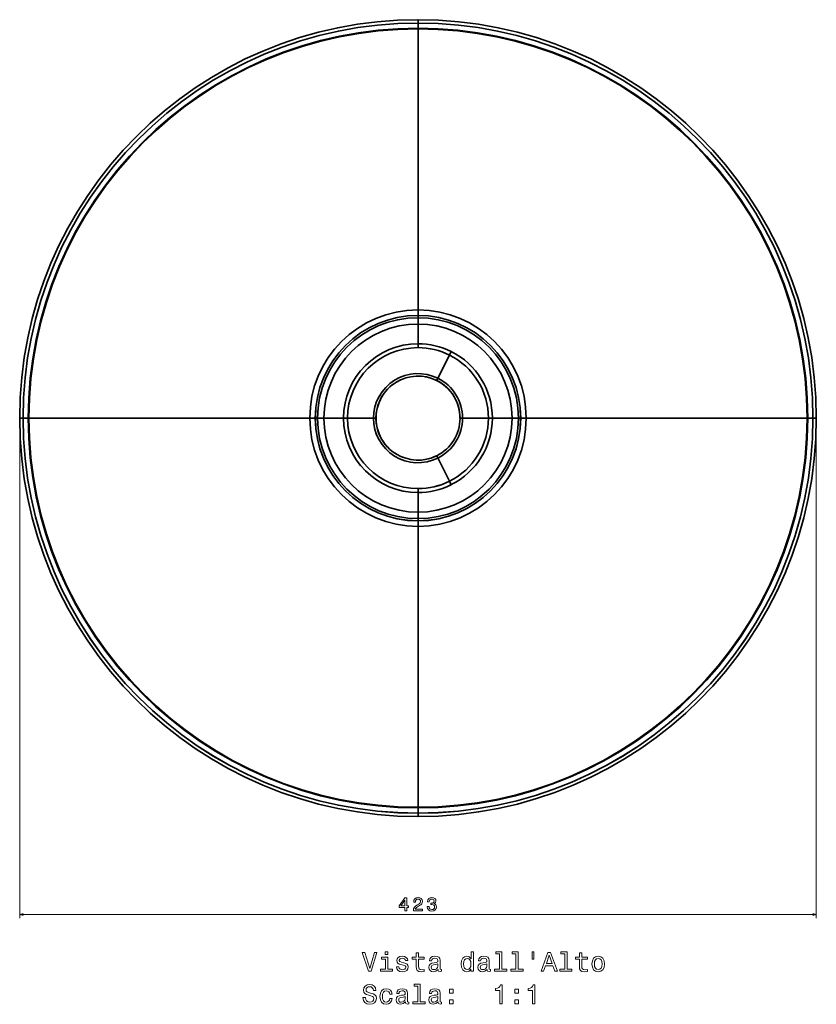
# Model space of a CAD drawing. Extents: x 383 to 1508, y 6 to 1052.
# Tile 1 of 3: x 383 to 806, y 6 to 530. Entities that reach past the tile are written whole.
import ezdxf

# ---------------------------------------------------------------- set-up
doc = ezdxf.new("R2010")
doc.units = 0

msp = doc.modelspace()

# ---------------------------------------------------------------- linework, layer by layer
at = {"color": 7, "lineweight": 35, "ltscale": 0.044627}
for p, q in [((594.5, 529.5), (594.5, 527.72)), ((594.5, 529.5), (594.5, 527.72)), ((382.82, 317.82), (384.61, 317.82)), ((382.82, 317.82), (384.61, 317.82)), ((594.5, 106.15), (594.5, 107.93)), ((594.5, 106.15), (594.5, 107.93))]:
    msp.add_line(p, q, dxfattribs=at)
at = {"color": 7, "lineweight": 35, "ltscale": 0.069533}
for p, q in [((594.5, 527.72), (594.5, 524.93)), ((594.5, 524.93), (594.5, 527.72))]:
    msp.add_line(p, q, dxfattribs=at)
at = {"color": 7, "lineweight": 35, "ltscale": 0.008687}
for p, q in [((594.5, 524.93), (594.5, 524.59)), ((594.5, 524.59), (594.5, 524.93)), ((387.74, 317.82), (387.39, 317.82)), ((387.74, 317.82), (387.39, 317.82)), ((594.5, 110.72), (594.5, 111.06)), ((594.5, 111.06), (594.5, 110.72))]:
    msp.add_line(p, q, dxfattribs=at)
at = {"color": 7, "lineweight": 35}
for p, q in [((594.5, 524.59), (594.5, 375.33)), ((594.5, 375.33), (594.5, 524.59)), ((537, 317.82), (387.74, 317.82)), ((537, 317.82), (387.74, 317.82)), ((652, 317.82), (801.26, 317.82)), ((652, 317.82), (801.26, 317.82)), ((594.5, 111.06), (594.5, 260.32)), ((594.5, 260.32), (594.5, 111.06))]:
    msp.add_line(p, q, dxfattribs=at)
at = {"color": 7, "lineweight": 35, "ltscale": 0.072907}
for p, q in [((594.5, 375.33), (594.5, 372.41)), ((594.5, 372.41), (594.5, 375.33)), ((594.5, 260.32), (594.5, 263.24)), ((594.5, 263.24), (594.5, 260.32))]:
    msp.add_line(p, q, dxfattribs=at)
at = {"color": 7, "lineweight": 35, "ltscale": 0.000826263}
msp.add_line((594.5, 372.38), (594.5, 372.41), dxfattribs=at)
msp.add_line((594.5, 372.38), (594.5, 372.41), dxfattribs=at)
at = {"color": 7, "lineweight": 35, "ltscale": 0.029493}
msp.add_line((594.5, 372.38), (594.5, 371.2), dxfattribs=at)
msp.add_line((594.5, 372.38), (594.5, 371.2), dxfattribs=at)
at = {"color": 7, "lineweight": 35, "ltscale": 0.085123}
for p, q in [((594.5, 367.79), (594.5, 371.2)), ((594.5, 367.79), (594.5, 371.2)), ((544.53, 317.82), (541.13, 317.82)), ((541.13, 317.82), (544.53, 317.82)), ((647.87, 317.82), (644.47, 317.82)), ((644.47, 317.82), (647.87, 317.82)), ((594.5, 267.86), (594.5, 264.45)), ((594.5, 267.86), (594.5, 264.45))]:
    msp.add_line(p, q, dxfattribs=at)
at = {"color": 7, "lineweight": 35, "ltscale": 0.260923}
for p, q in [((594.5, 357.35), (594.5, 367.79)), ((594.5, 357.35), (594.5, 367.79)), ((594.5, 278.3), (594.5, 267.86)), ((594.5, 278.3), (594.5, 267.86))]:
    msp.add_line(p, q, dxfattribs=at)
at = {"color": 7, "lineweight": 35, "ltscale": 0.052103}
for p, q in [((594.5, 357.35), (594.5, 355.27)), ((594.5, 357.35), (594.5, 355.27)), ((612.18, 353.18), (611.25, 351.32)), ((612.18, 353.18), (611.25, 351.32)), ((554.97, 317.82), (557.05, 317.82)), ((557.05, 317.82), (554.97, 317.82)), ((631.95, 317.82), (634.03, 317.82)), ((634.03, 317.82), (631.95, 317.82)), ((612.18, 282.47), (611.25, 284.33)), ((612.18, 282.47), (611.25, 284.33)), ((594.5, 278.3), (594.5, 280.38)), ((594.5, 278.3), (594.5, 280.38))]:
    msp.add_line(p, q, dxfattribs=at)
at = {"color": 7, "lineweight": 35, "ltscale": 0.34389}
for p, q in [((605.09, 339.01), (611.25, 351.32)), ((611.25, 351.32), (605.09, 339.01)), ((557.05, 317.82), (570.81, 317.82)), ((570.81, 317.82), (557.05, 317.82)), ((631.95, 317.82), (618.19, 317.82)), ((631.95, 317.82), (618.19, 317.82)), ((611.25, 284.33), (605.09, 296.64)), ((611.25, 284.33), (605.09, 296.64))]:
    msp.add_line(p, q, dxfattribs=at)
at = {"color": 7, "lineweight": 35, "ltscale": 0.020489}
msp.add_line((611.14, 351.11), (610.78, 350.38), dxfattribs=at)
at = {"color": 7, "lineweight": 35, "ltscale": 0.034123}
for p, q in [((604.48, 337.79), (605.09, 339.01)), ((604.48, 337.79), (605.09, 339.01)), ((572.17, 317.82), (570.81, 317.82)), ((570.81, 317.82), (572.17, 317.82)), ((618.19, 317.82), (616.83, 317.82)), ((616.83, 317.82), (618.19, 317.82)), ((604.48, 297.86), (605.09, 296.64)), ((604.48, 297.86), (605.09, 296.64))]:
    msp.add_line(p, q, dxfattribs=at)
at = {"color": 8, "lineweight": 13}
for p, q in [((382.82, 315.82), (382.82, 52.11)), ((806.18, 315.82), (806.18, 52.11)), ((382.82, 54.11), (806.18, 54.11))]:
    msp.add_line(p, q, dxfattribs=at)
at = {"color": 7, "lineweight": 35, "ltscale": 0.069534}
for p, q in [((387.39, 317.82), (384.61, 317.82)), ((387.39, 317.82), (384.61, 317.82)), ((801.61, 317.82), (804.39, 317.82)), ((801.61, 317.82), (804.39, 317.82)), ((594.5, 107.93), (594.5, 110.72)), ((594.5, 110.72), (594.5, 107.93))]:
    msp.add_line(p, q, dxfattribs=at)
at = {"color": 7, "lineweight": 35, "ltscale": 0.072908}
for p, q in [((539.92, 317.82), (537, 317.82)), ((539.92, 317.82), (537, 317.82)), ((649.08, 317.82), (652, 317.82)), ((649.08, 317.82), (652, 317.82))]:
    msp.add_line(p, q, dxfattribs=at)
at = {"color": 7, "lineweight": 35, "ltscale": 0.0008255}
msp.add_line((539.95, 317.82), (539.92, 317.82), dxfattribs=at)
msp.add_line((539.95, 317.82), (539.92, 317.82), dxfattribs=at)
at = {"color": 7, "lineweight": 35, "ltscale": 0.029492}
for p, q in [((539.95, 317.82), (541.13, 317.82)), ((539.95, 317.82), (541.13, 317.82)), ((594.5, 263.27), (594.5, 264.45)), ((594.5, 263.27), (594.5, 264.45))]:
    msp.add_line(p, q, dxfattribs=at)
at = {"color": 7, "lineweight": 35, "ltscale": 0.260922}
for p, q in [((554.97, 317.82), (544.53, 317.82)), ((554.97, 317.82), (544.53, 317.82)), ((634.03, 317.82), (644.47, 317.82)), ((634.03, 317.82), (644.47, 317.82))]:
    msp.add_line(p, q, dxfattribs=at)
at = {"color": 7, "lineweight": 35, "ltscale": 0.026308}
msp.add_line((631.95, 317.82), (630.89, 317.82), dxfattribs=at)
at = {"color": 7, "lineweight": 35, "ltscale": 0.029494}
msp.add_line((649.05, 317.82), (647.87, 317.82), dxfattribs=at)
msp.add_line((649.05, 317.82), (647.87, 317.82), dxfattribs=at)
at = {"color": 7, "lineweight": 35, "ltscale": 0.000823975}
for p, q in [((649.05, 317.82), (649.08, 317.82)), ((649.05, 317.82), (649.08, 317.82)), ((594.5, 263.27), (594.5, 263.24)), ((594.5, 263.27), (594.5, 263.24))]:
    msp.add_line(p, q, dxfattribs=at)
at = {"color": 7, "lineweight": 35, "ltscale": 0.008685}
msp.add_line((801.26, 317.82), (801.61, 317.82), dxfattribs=at)
msp.add_line((801.26, 317.82), (801.61, 317.82), dxfattribs=at)
at = {"color": 7, "lineweight": 35, "ltscale": 0.044626}
msp.add_line((806.18, 317.82), (804.39, 317.82), dxfattribs=at)
msp.add_line((806.18, 317.82), (804.39, 317.82), dxfattribs=at)
at = {"color": 7, "lineweight": 35, "ltscale": 0.017487}
msp.add_line((594.5, 279.68), (594.5, 280.38), dxfattribs=at)
at = {"color": 7, "lineweight": 35, "ltscale": 0.000891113}
msp.add_line((594.5, 262.57), (594.5, 262.53), dxfattribs=at)
at = {"color": 8, "lineweight": 13}
for points in [[(587.58, 56.11), (588.49, 56.11), (588.49, 57.85), (589.49, 57.85), (589.49, 58.65), (588.49, 58.65), (588.49, 62.96), (587.57, 62.96), (584.51, 58.73), (584.51, 57.85), (587.58, 57.85)], [(592.04, 56.11), (596.85, 56.11), (596.85, 56.98), (593.05, 56.98), (593.26, 57.45), (593.62, 57.85), (594.74, 58.56), (595.34, 58.87), (596, 59.3), (596.48, 59.8), (596.75, 60.4), (596.85, 61.07), (596.68, 61.92), (596.2, 62.59), (595.48, 63.01), (594.54, 63.16), (593.57, 62.99), (592.84, 62.52), (592.36, 61.76), (592.2, 60.76), (592.2, 60.62), (593.12, 60.62), (593.12, 60.7), (593.21, 61.39), (593.48, 61.89), (593.91, 62.21), (594.49, 62.33), (595.07, 62.22), (595.51, 61.97), (595.79, 61.58), (595.89, 61.08), (595.82, 60.62), (595.63, 60.23), (595.31, 59.88), (594.86, 59.58), (594.27, 59.26), (593.28, 58.63), (592.58, 57.97), (592.17, 57.16), (592.04, 56.14)], [(599.43, 58.31), (599.43, 58.24), (599.59, 57.27), (600.07, 56.55), (600.81, 56.08), (601.8, 55.91), (602.85, 56.08), (603.64, 56.53), (604.14, 57.23), (604.32, 58.14), (604.24, 58.73), (604.02, 59.22), (603.66, 59.59), (603.17, 59.86), (603.83, 60.41), (604.06, 61.28), (603.91, 62.06), (603.47, 62.66), (602.77, 63.03), (601.8, 63.16), (600.89, 63), (600.2, 62.56), (599.74, 61.85), (599.59, 60.91), (599.59, 60.84), (600.49, 60.84), (600.57, 61.49), (600.83, 61.95), (601.26, 62.23), (601.85, 62.34), (602.38, 62.25), (602.76, 62.04), (602.99, 61.7), (603.08, 61.24), (602.99, 60.74), (602.75, 60.41), (602.33, 60.21), (601.75, 60.15), (601.36, 60.16), (601.36, 59.36), (601.85, 59.38), (602.49, 59.29), (602.96, 59.05), (603.24, 58.65), (603.34, 58.14), (603.23, 57.55), (602.94, 57.12), (602.48, 56.85), (601.86, 56.76), (601.23, 56.86), (600.76, 57.16), (600.47, 57.65), (600.36, 58.31)], [(585.35, 58.65), (587.58, 61.79), (587.58, 58.65)]]:
    msp.add_lwpolyline(points, close=True, dxfattribs=at)
for points in [[(384.76, 54.63), (382.82, 54.11), (384.76, 53.59)], [(804.24, 53.59), (806.18, 54.11), (804.24, 54.63)]]:
    msp.add_lwpolyline(points, dxfattribs=at)
at = {"color": 7, "lineweight": 13}
for points in [[(571.34, 33.96), (568.84, 25.45), (566.26, 33.96), (564.89, 33.96), (568.12, 23.95), (569.56, 23.95), (572.71, 33.96)], [(578.4, 25.02), (578.4, 31.43), (575.15, 31.43), (575.15, 30.35), (577.14, 30.35), (577.14, 25.02), (574.54, 25.02), (574.54, 23.95), (581.03, 23.95), (581.03, 25.02)], [(578.45, 34.29), (577.11, 34.29), (577.11, 32.85), (578.45, 32.85)], [(586.99, 28.46), (585.77, 28.75), (584.86, 29.08), (584.56, 29.76), (584.64, 30.23), (584.95, 30.58), (585.44, 30.79), (586.14, 30.88), (586.82, 30.79), (587.35, 30.53), (587.7, 30.14), (587.84, 29.63), (589.08, 29.63), (589.08, 29.65), (588.87, 30.59), (588.28, 31.33), (587.35, 31.79), (586.14, 31.96), (584.92, 31.79), (584.02, 31.31), (583.46, 30.61), (583.29, 29.71), (583.42, 28.85), (583.82, 28.24), (584.49, 27.81), (585.45, 27.51), (586.86, 27.16), (587.73, 26.8), (587.96, 26.51), (588.04, 26.08), (587.91, 25.55), (587.57, 25.14), (587.01, 24.89), (586.26, 24.8), (585.47, 24.89), (584.89, 25.19), (584.5, 25.68), (584.34, 26.36), (583.12, 26.36), (583.32, 25.2), (583.91, 24.37), (584.85, 23.86), (586.14, 23.68), (587.5, 23.86), (588.49, 24.37), (589.1, 25.17), (589.31, 26.23), (589.15, 27.13), (588.71, 27.75), (587.97, 28.16)], [(593.58, 30.35), (593.58, 26.47), (593.66, 25.22), (594.07, 24.35), (594.87, 23.85), (596.24, 23.68), (597.74, 23.75), (597.74, 24.84), (596.65, 24.76), (595.65, 24.87), (595.12, 25.23), (594.89, 25.84), (594.85, 26.69), (594.85, 30.35), (597.74, 30.35), (597.74, 31.43), (594.85, 31.43), (594.85, 33.69), (593.58, 33.69), (593.58, 31.43), (591.39, 31.43), (591.39, 30.35)], [(605.15, 24.96), (605.15, 24.91), (605.22, 24.42), (605.44, 24.08), (606.34, 23.8), (607.05, 23.92), (607.05, 24.9), (606.75, 24.86), (606.34, 25.04), (606.27, 25.62), (606.27, 29.63), (606.1, 30.65), (605.6, 31.37), (604.72, 31.8), (603.48, 31.96), (602.27, 31.79), (601.37, 31.3), (600.81, 30.53), (600.62, 29.53), (600.62, 29.44), (601.76, 29.44), (601.86, 30.04), (602.18, 30.48), (602.7, 30.74), (603.43, 30.84), (604.14, 30.76), (604.64, 30.55), (604.95, 30.17), (605.05, 29.65), (604.99, 29.05), (604.76, 28.75), (604.18, 28.6), (603.1, 28.49), (601.86, 28.23), (600.98, 27.77), (600.47, 27.05), (600.31, 25.98), (600.45, 25.03), (600.9, 24.32), (601.62, 23.88), (602.61, 23.72), (603.95, 24.02)], [(622.66, 25.14), (622.66, 23.95), (623.92, 23.95), (623.92, 34.29), (622.67, 34.29), (622.67, 30.51), (621.7, 31.6), (621.11, 31.86), (620.44, 31.96), (619.21, 31.67), (618.26, 30.87), (617.64, 29.57), (617.43, 27.82), (617.64, 26.08), (618.26, 24.77), (619.21, 23.95), (620.44, 23.68), (621.11, 23.78), (621.72, 24.04)], [(631.17, 24.96), (631.17, 24.91), (631.24, 24.42), (631.46, 24.08), (632.37, 23.8), (633.07, 23.92), (633.07, 24.9), (632.77, 24.86), (632.37, 25.04), (632.3, 25.62), (632.3, 29.63), (632.12, 30.65), (631.62, 31.37), (630.74, 31.8), (629.5, 31.96), (628.29, 31.79), (627.4, 31.3), (626.83, 30.53), (626.65, 29.53), (626.65, 29.44), (627.79, 29.44), (627.89, 30.04), (628.2, 30.48), (628.72, 30.74), (629.46, 30.84), (630.16, 30.76), (630.67, 30.55), (630.97, 30.17), (631.07, 29.65), (631.01, 29.05), (630.78, 28.75), (630.21, 28.6), (629.13, 28.49), (627.89, 28.23), (627.01, 27.77), (626.49, 27.05), (626.33, 25.98), (626.47, 25.03), (626.92, 24.32), (627.64, 23.88), (628.64, 23.72), (629.98, 24.02)], [(637.77, 33.23), (637.77, 25.02), (635.16, 25.02), (635.16, 23.95), (641.63, 23.95), (641.63, 25.02), (639.04, 25.02), (639.04, 34.29), (635.78, 34.29), (635.78, 33.23)], [(646.45, 33.23), (646.45, 25.02), (643.84, 25.02), (643.84, 23.95), (650.31, 23.95), (650.31, 25.02), (647.71, 25.02), (647.71, 34.29), (644.46, 34.29), (644.46, 33.23)], [(655.11, 34.31), (655.11, 30.39), (656.07, 30.39), (656.07, 34.31)], [(659.87, 23.95), (661.2, 23.95), (662.25, 26.89), (666.24, 26.89), (667.3, 23.95), (668.65, 23.95), (664.99, 33.96), (663.52, 33.96)], [(662.71, 28.11), (664.26, 32.52), (665.8, 28.11)], [(672.47, 33.23), (672.47, 25.02), (669.86, 25.02), (669.86, 23.95), (676.33, 23.95), (676.33, 25.02), (673.74, 25.02), (673.74, 34.29), (670.48, 34.29), (670.48, 33.23)], [(680.32, 30.35), (680.32, 26.47), (680.41, 25.22), (680.81, 24.35), (681.62, 23.85), (682.99, 23.68), (684.49, 23.75), (684.49, 24.84), (683.39, 24.76), (682.4, 24.87), (681.86, 25.23), (681.63, 25.84), (681.59, 26.69), (681.59, 30.35), (684.49, 30.35), (684.49, 31.43), (681.59, 31.43), (681.59, 33.69), (680.32, 33.69), (680.32, 31.43), (678.13, 31.43), (678.13, 30.35)], [(686.92, 27.81), (687.15, 26.05), (687.81, 24.76), (688.87, 23.95), (690.28, 23.68), (691.68, 23.95), (692.73, 24.74), (693.39, 26.04), (693.64, 27.81), (693.39, 29.57), (692.73, 30.88), (691.68, 31.67), (690.28, 31.96), (688.87, 31.67), (687.81, 30.87), (687.15, 29.57)], [(605, 26.66), (604.83, 25.91), (604.37, 25.33), (603.68, 24.96), (602.83, 24.83), (602.28, 24.9), (601.89, 25.13), (601.65, 25.53), (601.57, 26.1), (601.63, 26.6), (601.86, 26.96), (602.79, 27.36), (603.95, 27.54), (605, 27.88)], [(620.65, 30.82), (621.49, 30.62), (622.12, 30.06), (622.5, 29.12), (622.64, 27.82), (622.5, 26.51), (622.12, 25.58), (621.49, 25), (620.65, 24.81), (619.86, 25), (619.26, 25.58), (618.85, 26.53), (618.72, 27.82), (618.85, 29.11), (619.26, 30.04), (619.86, 30.62)], [(631.03, 26.66), (630.85, 25.91), (630.39, 25.33), (629.7, 24.96), (628.85, 24.83), (628.3, 24.9), (627.91, 25.13), (627.67, 25.53), (627.6, 26.1), (627.66, 26.6), (627.89, 26.96), (628.81, 27.36), (629.98, 27.54), (631.03, 27.88)], [(688.22, 27.82), (688.35, 29.12), (688.75, 30.06), (689.4, 30.63), (690.28, 30.84), (691.14, 30.63), (691.79, 30.07), (692.19, 29.12), (692.34, 27.82), (692.19, 26.51), (691.79, 25.56), (691.14, 24.99), (690.28, 24.8), (689.4, 24.99), (688.75, 25.56), (688.35, 26.51)], [(566.56, 9.97), (565.25, 9.97), (565.54, 8.44), (566.26, 7.32), (567.37, 6.64), (568.87, 6.4), (570.35, 6.63), (571.46, 7.26), (572.17, 8.26), (572.43, 9.57), (572.21, 10.75), (571.6, 11.51), (570.62, 12.02), (569.31, 12.39), (568.19, 12.67), (567.45, 12.98), (567.04, 13.44), (566.91, 14.17), (567.04, 14.81), (567.41, 15.3), (567.99, 15.63), (568.78, 15.75), (569.59, 15.61), (570.22, 15.22), (570.64, 14.57), (570.84, 13.69), (572.15, 13.69), (572.15, 13.72), (571.92, 15.07), (571.24, 16.08), (570.18, 16.72), (568.74, 16.93), (567.44, 16.72), (566.43, 16.11), (565.78, 15.17), (565.55, 13.96), (565.74, 12.88), (566.29, 12.15), (567.15, 11.66), (568.33, 11.28), (569.5, 10.95), (570.38, 10.63), (570.91, 10.17), (571.1, 9.42), (570.93, 8.66), (570.48, 8.08), (569.8, 7.72), (568.92, 7.61), (567.94, 7.77), (567.19, 8.23), (566.72, 8.98)], [(594.4, 15.95), (594.4, 7.74), (591.79, 7.74), (591.79, 6.67), (598.26, 6.67), (598.26, 7.74), (595.67, 7.74), (595.67, 17.02), (592.41, 17.02), (592.41, 15.95)], [(637.97, 6.67), (639.28, 6.67), (639.28, 16.74), (638.3, 16.74), (638.04, 15.87), (637.53, 15.27), (636.73, 14.93), (635.64, 14.81), (635.64, 13.79), (637.97, 13.79)], [(655.32, 6.67), (656.63, 6.67), (656.63, 16.74), (655.65, 16.74), (655.39, 15.87), (654.87, 15.27), (654.08, 14.93), (652.99, 14.81), (652.99, 13.79), (655.32, 13.79)], [(579.46, 11.85), (580.71, 11.85), (580.45, 13), (579.83, 13.91), (578.87, 14.47), (577.61, 14.68), (576.23, 14.4), (575.18, 13.59), (574.51, 12.28), (574.28, 10.52), (574.5, 8.78), (575.15, 7.48), (576.17, 6.67), (577.57, 6.4), (578.81, 6.61), (579.77, 7.22), (580.44, 8.17), (580.72, 9.44), (579.51, 9.44), (579.3, 8.63), (578.89, 8.03), (578.32, 7.65), (577.61, 7.54), (576.73, 7.72), (576.1, 8.3), (575.71, 9.24), (575.58, 10.56), (575.71, 11.86), (576.11, 12.8), (576.76, 13.37), (577.61, 13.57), (578.36, 13.44), (578.92, 13.11), (579.3, 12.57)], [(587.8, 7.68), (587.8, 7.64), (587.87, 7.15), (588.09, 6.8), (589, 6.53), (589.7, 6.64), (589.7, 7.62), (589.4, 7.58), (589, 7.77), (588.92, 8.34), (588.92, 12.35), (588.75, 13.37), (588.25, 14.09), (587.37, 14.53), (586.13, 14.68), (584.92, 14.51), (584.02, 14.02), (583.46, 13.26), (583.28, 12.25), (583.28, 12.16), (584.41, 12.16), (584.51, 12.77), (584.83, 13.2), (585.35, 13.46), (586.09, 13.56), (586.79, 13.49), (587.3, 13.27), (587.6, 12.9), (587.7, 12.38), (587.64, 11.77), (587.41, 11.47), (586.83, 11.33), (585.75, 11.21), (584.51, 10.95), (583.64, 10.49), (583.12, 9.77), (582.96, 8.7), (583.1, 7.75), (583.55, 7.05), (584.27, 6.6), (585.26, 6.44), (586.6, 6.74)], [(587.66, 9.38), (587.48, 8.63), (587.02, 8.06), (586.33, 7.68), (585.48, 7.55), (584.93, 7.62), (584.54, 7.85), (584.3, 8.26), (584.23, 8.82), (584.28, 9.32), (584.51, 9.68), (585.44, 10.09), (586.6, 10.26), (587.66, 10.61)], [(605.15, 7.68), (605.15, 7.64), (605.22, 7.15), (605.44, 6.8), (606.34, 6.53), (607.05, 6.64), (607.05, 7.62), (606.75, 7.58), (606.34, 7.77), (606.27, 8.34), (606.27, 12.35), (606.1, 13.37), (605.6, 14.09), (604.72, 14.53), (603.48, 14.68), (602.27, 14.51), (601.37, 14.02), (600.81, 13.26), (600.62, 12.25), (600.62, 12.16), (601.76, 12.16), (601.86, 12.77), (602.18, 13.2), (602.7, 13.46), (603.43, 13.56), (604.14, 13.49), (604.64, 13.27), (604.95, 12.9), (605.05, 12.38), (604.99, 11.77), (604.76, 11.47), (604.18, 11.33), (603.1, 11.21), (601.86, 10.95), (600.98, 10.49), (600.47, 9.77), (600.31, 8.7), (600.45, 7.75), (600.9, 7.05), (601.62, 6.6), (602.61, 6.44), (603.95, 6.74)], [(605, 9.38), (604.83, 8.63), (604.37, 8.06), (603.68, 7.68), (602.83, 7.55), (602.28, 7.62), (601.89, 7.85), (601.65, 8.26), (601.57, 8.82), (601.63, 9.32), (601.86, 9.68), (602.79, 10.09), (603.95, 10.26), (605, 10.61)], [(611.21, 12.26), (613.2, 12.26), (613.2, 14.41), (611.21, 14.41)], [(645.91, 12.26), (647.9, 12.26), (647.9, 14.41), (645.91, 14.41)], [(611.21, 6.67), (613.2, 6.67), (613.2, 8.82), (611.21, 8.82)], [(645.91, 6.67), (647.9, 6.67), (647.9, 8.82), (645.91, 8.82)]]:
    msp.add_lwpolyline(points, close=True, dxfattribs=at)
at = {"color": 7, "lineweight": 35}
for centre, radius, start, end in [((594.5, 317.82), 211.68, 90.0001, 179.9999), ((594.5, 317.82), 211.68, 0.0001, 89.9999), ((594.5, 317.82), 209.89, 90.0001, 179.9999), ((594.5, 317.82), 209.89, 90, 180), ((594.5, 317.82), 207.11, 90, 180), ((594.5, 317.82), 207.11, 90, 180), ((594.5, 317.82), 206.76, 90, 180), ((594.5, 317.82), 206.76, 90, 180), ((594.5, 317.82), 209.89, 360, 90), ((594.5, 317.82), 209.89, 0.0001, 89.9999), ((594.5, 317.82), 207.11, 360, 90), ((594.5, 317.82), 207.11, 360, 90), ((594.5, 317.82), 206.76, 360, 90), ((594.5, 317.82), 206.76, 360, 90), ((594.5, 317.82), 57.5, 90, 180), ((594.5, 317.82), 57.5, 90, 180), ((594.5, 317.82), 54.58, 90, 180), ((594.5, 317.82), 54.55, 90.0001, 179.9999), ((594.5, 317.82), 57.5, 360, 90), ((594.5, 317.82), 57.5, 360, 90), ((594.5, 317.82), 54.58, 360, 90), ((594.5, 317.82), 54.55, 0.0001, 89.9999), ((594.5, 317.82), 53.37, 90.0001, 179.9999), ((594.5, 317.82), 53.37, 90.0001, 179.9999), ((594.5, 317.82), 49.97, 90.0001, 179.9999), ((594.5, 317.82), 49.97, 90.0001, 179.9999), ((594.5, 317.82), 53.37, 0.0001, 89.9999), ((594.5, 317.82), 53.37, 0.0001, 89.9999), ((594.5, 317.82), 49.97, 0.0001, 89.9999), ((594.5, 317.82), 49.97, 0.0001, 89.9999), ((594.5, 317.82), 39.53, 90.0016, 179.9986), ((594.5, 317.82), 39.53, 90.0002, 179.9998), ((594.5, 317.82), 39.53, 63.4351, 89.9996), ((594.5, 317.83), 39.53, 63.4348, 90.0003), ((594.5, 317.82), 37.45, 90.0012, 179.9989), ((594.5, 317.82), 37.45, 90.0001, 179.9999), ((594.5, 317.82), 37.45, 63.4351, 90), ((594.5, 317.82), 37.45, 63.4351, 89.9995), ((594.5, 317.82), 37.45, 0.001, 63.434), ((594.5, 317.82), 37.45, 0.0008, 63.4342), ((594.5, 317.82), 39.53, 0.0008, 63.4342), ((594.5, 317.82), 39.53, 0.0009, 63.4341), ((594.5, 317.82), 23.69, 63.4351, 179.9999), ((594.5, 317.82), 23.69, 63.4348, 180), ((594.5, 317.82), 22.33, 63.435, 180), ((594.5, 317.82), 22.33, 63.4348, 180), ((594.5, 317.82), 22.32, 110.1853, 180), ((594.5, 317.82), 22.32, 0, 80.0888), ((594.5, 317.82), 22.33, 360, 63.435), ((594.5, 317.82), 22.33, 0, 63.4349), ((594.5, 317.82), 23.69, 0.0001, 63.4348), ((594.5, 317.82), 23.69, 0.0001, 63.4349), ((594.5, 317.83), 211.68, 180.0001, 269.9999), ((594.5, 317.82), 209.89, 180, 270), ((594.5, 317.83), 209.89, 180.0001, 269.9999), ((594.5, 317.82), 207.11, 180, 270), ((594.5, 317.82), 207.11, 180, 270), ((594.5, 317.82), 206.76, 180, 270), ((594.5, 317.82), 206.76, 180, 270), ((594.5, 317.82), 57.5, 180, 270), ((594.5, 317.82), 57.5, 180, 270), ((594.5, 317.82), 54.58, 180, 270), ((594.5, 317.82), 54.55, 180.0001, 269.9999), ((594.5, 317.82), 53.37, 180.0001, 269.9999), ((594.5, 317.82), 53.37, 180.0001, 269.9999), ((594.5, 317.82), 49.97, 180.0001, 269.9999), ((594.5, 317.82), 49.97, 180.0001, 269.9999), ((594.5, 317.82), 39.53, 180.0002, 269.9998), ((594.5, 317.83), 39.53, 180.0013, 269.9984), ((594.5, 317.82), 37.45, 180.0001, 269.9999), ((594.5, 317.83), 37.45, 180.0011, 269.9988), ((594.5, 317.82), 23.69, 180, 296.5652), ((594.5, 317.82), 23.69, 180.0001, 296.5649), ((594.5, 317.82), 22.33, 180, 296.565), ((594.5, 317.82), 22.33, 180, 296.5652), ((594.5, 317.82), 22.32, 180, 249.1556), ((594.5, 317.82), 207.11, 270, 0), ((594.5, 317.82), 209.89, 270, 0), ((594.5, 317.82), 206.76, 270, 0), ((594.5, 317.82), 207.11, 270, 0), ((594.5, 317.83), 209.89, 270.0001, 359.9999), ((594.5, 317.83), 211.68, 270.0001, 359.9999), ((594.5, 317.82), 57.5, 270, 0), ((594.5, 317.82), 206.76, 270, 0), ((594.5, 317.82), 54.58, 270, 0), ((594.5, 317.82), 57.5, 270, 0), ((594.5, 317.82), 49.97, 270.0001, 359.9999), ((594.5, 317.82), 53.37, 270.0001, 359.9999), ((594.5, 317.82), 49.97, 270.0001, 359.9999), ((594.5, 317.82), 53.37, 270.0001, 359.9999), ((594.5, 317.82), 54.55, 270.0001, 359.9999), ((594.5, 317.82), 22.33, 296.5651, 360), ((594.5, 317.82), 22.33, 296.565, 0), ((594.5, 317.82), 23.69, 296.5652, 359.9999), ((594.5, 317.82), 23.69, 296.5651, 359.9999), ((594.5, 317.83), 37.45, 296.566, 359.999), ((594.5, 317.83), 37.45, 296.5658, 359.9992), ((594.5, 317.83), 39.53, 296.5659, 359.9991), ((594.5, 317.83), 39.53, 296.5658, 359.9992), ((594.5, 317.82), 22.32, 280.3066, 296.3042), ((594.5, 317.82), 37.45, 270, 296.5649), ((594.5, 317.83), 37.45, 270.0005, 296.5649), ((594.5, 317.82), 39.53, 269.9997, 296.5652), ((594.5, 317.83), 39.53, 270.0004, 296.5649)]:
    msp.add_arc(centre, radius, start, end, dxfattribs=at)

doc.saveas('drawing.dxf')
